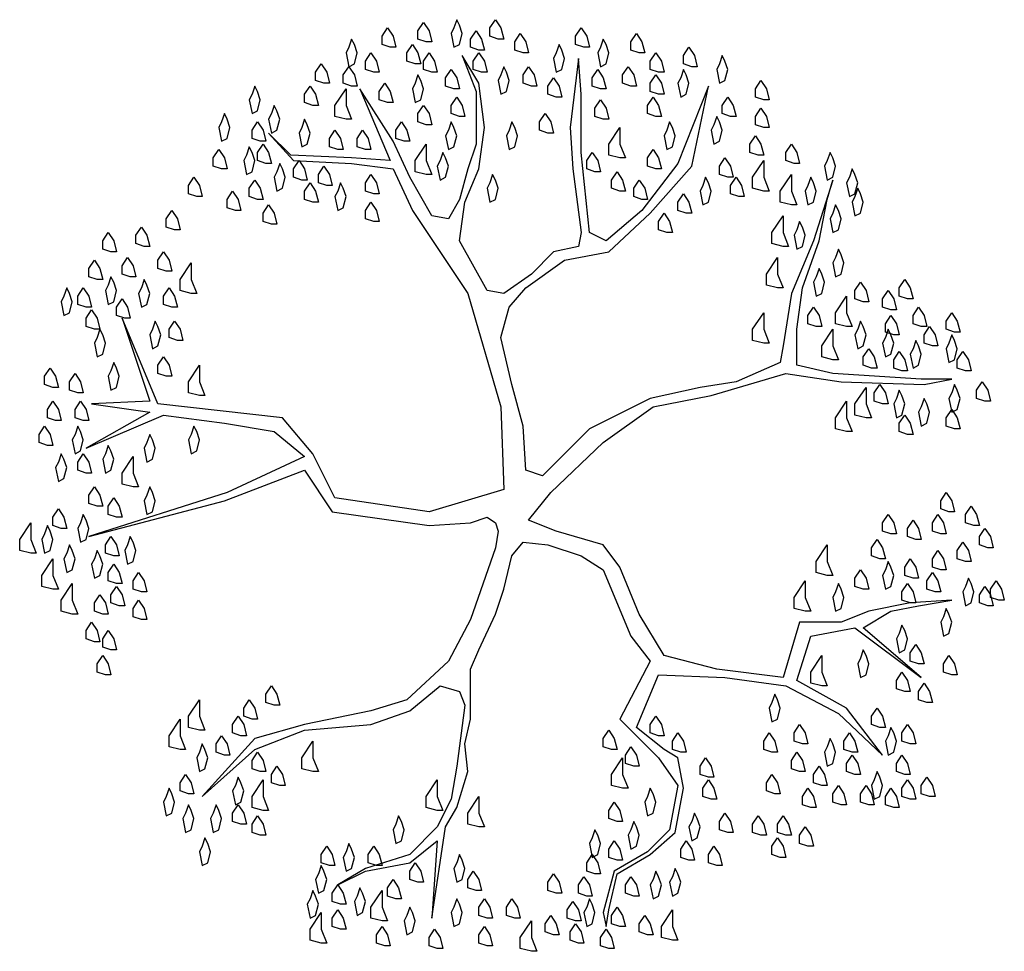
# Model space of a CAD drawing. Extents: x -1.9 to 20.9, y 2.3 to 17.
# Tile 7 of 12: x 14.6 to 18.2, y 2.5 to 5.9. Entities that reach past the tile are written whole.
import ezdxf

# ---------------------------------------------------------------- set-up
doc = ezdxf.new("R2010")
doc.units = 0
doc.header["$MEASUREMENT"] = 0
doc.layers.get('0').update_dxf_attribs({"linetype": 'CONTINUOUS'})

msp = doc.modelspace()

# ---------------------------------------------------------------- linework, layer by layer
for points in [[(16.0652, 5.8603), (16.0346, 5.8705), (16.0346, 5.9011), (16.055, 5.9317), (16.0754, 5.9011), (16.0856, 5.8603)], [(16.1672, 5.9113), (16.157, 5.8909), (16.1672, 5.8399), (16.1877, 5.8501), (16.1979, 5.8909), (16.1877, 5.9215), (16.1775, 5.9419)], [(16.3305, 5.8705), (16.2999, 5.8807), (16.2999, 5.9113), (16.3203, 5.9419), (16.3407, 5.9113), (16.3509, 5.8705)], [(15.9325, 5.8399), (15.9019, 5.8501), (15.9019, 5.8807), (15.9223, 5.9113), (15.9427, 5.8807), (15.953, 5.8399)], [(16.2591, 5.8297), (16.2285, 5.8399), (16.2285, 5.8705), (16.2489, 5.9011), (16.2693, 5.8705), (16.2795, 5.8297)], [(16.4224, 5.8195), (16.3918, 5.8297), (16.3918, 5.8603), (16.4122, 5.8909), (16.4326, 5.8603), (16.4428, 5.8195)], [(16.6469, 5.8399), (16.6163, 5.8501), (16.6163, 5.8807), (16.6367, 5.9113), (16.6571, 5.8807), (16.6673, 5.8399)], [(16.851, 5.8195), (16.8204, 5.8297), (16.8204, 5.8603), (16.8408, 5.8909), (16.8612, 5.8603), (16.8714, 5.8195)], [(15.7795, 5.8399), (15.7693, 5.8195), (15.7795, 5.7684), (15.7999, 5.7786), (15.8101, 5.8195), (15.7999, 5.8501), (15.7897, 5.8705)], [(16.0244, 5.7786), (15.9938, 5.7889), (15.9938, 5.8195), (16.0142, 5.8501), (16.0346, 5.8195), (16.0448, 5.7786)], [(16.5448, 5.8195), (16.5346, 5.7991), (16.5448, 5.748), (16.5652, 5.7582), (16.5754, 5.7991), (16.5652, 5.8297), (16.555, 5.8501)], [(16.7081, 5.8399), (16.6979, 5.8195), (16.7081, 5.7684), (16.7285, 5.7786), (16.7387, 5.8195), (16.7285, 5.8501), (16.7183, 5.8705)], [(15.8713, 5.748), (15.8407, 5.7582), (15.8407, 5.7889), (15.8611, 5.8195), (15.8815, 5.7889), (15.8917, 5.748)], [(16.0856, 5.748), (16.055, 5.7582), (16.055, 5.7889), (16.0754, 5.8195), (16.0958, 5.7889), (16.106, 5.748)], [(16.2693, 5.748), (16.2387, 5.7582), (16.2387, 5.7889), (16.2591, 5.8195), (16.2795, 5.7889), (16.2897, 5.748)], [(16.9224, 5.748), (16.8918, 5.7582), (16.8918, 5.7889), (16.9122, 5.8195), (16.9326, 5.7889), (16.9428, 5.748)], [(17.0449, 5.7684), (17.0142, 5.7786), (17.0142, 5.8093), (17.0346, 5.8399), (17.0551, 5.8093), (17.0653, 5.7684)], [(15.6876, 5.7072), (15.657, 5.7174), (15.657, 5.748), (15.6774, 5.7786), (15.6978, 5.748), (15.708, 5.7072)], [(17.1469, 5.7786), (17.1367, 5.7582), (17.1469, 5.7072), (17.1673, 5.7174), (17.1775, 5.7582), (17.1673, 5.7889), (17.1571, 5.8093)], [(15.7897, 5.697), (15.7591, 5.7072), (15.7591, 5.7378), (15.7795, 5.7684), (15.7999, 5.7378), (15.8101, 5.697)], [(16.1672, 5.6868), (16.1366, 5.697), (16.1366, 5.7276), (16.157, 5.7582), (16.1775, 5.7276), (16.1877, 5.6868)], [(16.3407, 5.7378), (16.3305, 5.7174), (16.3407, 5.6664), (16.3611, 5.6766), (16.3713, 5.7174), (16.3611, 5.748), (16.3509, 5.7684)], [(16.453, 5.697), (16.4224, 5.7072), (16.4224, 5.7378), (16.4428, 5.7684), (16.4632, 5.7378), (16.4734, 5.697)], [(16.7081, 5.6868), (16.6775, 5.697), (16.6775, 5.7276), (16.6979, 5.7582), (16.7183, 5.7276), (16.7285, 5.6868)], [(16.8204, 5.697), (16.7897, 5.7072), (16.7897, 5.7378), (16.8101, 5.7684), (16.8306, 5.7378), (16.8408, 5.697)], [(17.004, 5.7276), (16.9938, 5.7072), (17.004, 5.6562), (17.0244, 5.6664), (17.0346, 5.7072), (17.0244, 5.7378), (17.0142, 5.7582)], [(15.9223, 5.6358), (15.8917, 5.646), (15.8917, 5.6766), (15.9121, 5.7072), (15.9325, 5.6766), (15.9427, 5.6358)], [(16.0244, 5.7072), (16.0142, 5.6868), (16.0244, 5.6358), (16.0448, 5.646), (16.055, 5.6868), (16.0448, 5.7174), (16.0346, 5.7378)], [(16.5448, 5.6562), (16.5142, 5.6664), (16.5142, 5.697), (16.5346, 5.7276), (16.555, 5.697), (16.5652, 5.6562)], [(16.9224, 5.6664), (16.8918, 5.6766), (16.8918, 5.7072), (16.9122, 5.7378), (16.9326, 5.7072), (16.9428, 5.6664)], [(17.3102, 5.646), (17.2796, 5.6562), (17.2796, 5.6868), (17.3, 5.7174), (17.3204, 5.6868), (17.3306, 5.646)], [(15.4223, 5.6664), (15.4121, 5.646), (15.4223, 5.595), (15.4427, 5.6052), (15.4529, 5.646), (15.4427, 5.6766), (15.4325, 5.697)], [(15.6468, 5.6256), (15.6162, 5.6358), (15.6162, 5.6664), (15.6366, 5.697), (15.657, 5.6664), (15.6672, 5.6256)], [(15.7693, 5.5746), (15.7284, 5.5848), (15.7284, 5.6256), (15.7693, 5.6868), (15.7693, 5.6256), (15.7897, 5.5746)], [(16.1877, 5.5848), (16.157, 5.595), (16.157, 5.6256), (16.1775, 5.6562), (16.1979, 5.6256), (16.2081, 5.5848)], [(16.7183, 5.5746), (16.6877, 5.5848), (16.6877, 5.6154), (16.7081, 5.646), (16.7285, 5.6154), (16.7387, 5.5746)], [(16.9122, 5.5848), (16.8816, 5.595), (16.8816, 5.6256), (16.902, 5.6562), (16.9224, 5.6256), (16.9326, 5.5848)], [(17.1877, 5.5848), (17.1571, 5.595), (17.1571, 5.6256), (17.1775, 5.6562), (17.1979, 5.6256), (17.2081, 5.5848)], [(15.3101, 5.5643), (15.2998, 5.5439), (15.3101, 5.4929), (15.3305, 5.5031), (15.3407, 5.5439), (15.3305, 5.5746), (15.3203, 5.595)], [(15.4937, 5.595), (15.4835, 5.5746), (15.4937, 5.5235), (15.5141, 5.5337), (15.5244, 5.5746), (15.5141, 5.6052), (15.5039, 5.6256)], [(16.0652, 5.5541), (16.0346, 5.5643), (16.0346, 5.595), (16.055, 5.6256), (16.0754, 5.595), (16.0856, 5.5541)], [(16.5142, 5.5235), (16.4836, 5.5337), (16.4836, 5.5643), (16.504, 5.595), (16.5244, 5.5643), (16.5346, 5.5235)], [(17.3102, 5.5439), (17.2796, 5.5541), (17.2796, 5.5848), (17.3, 5.6154), (17.3204, 5.5848), (17.3306, 5.5439)], [(15.4529, 5.4929), (15.4223, 5.5031), (15.4223, 5.5337), (15.4427, 5.5643), (15.4631, 5.5337), (15.4733, 5.4929)], [(15.606, 5.5439), (15.5958, 5.5235), (15.606, 5.4725), (15.6264, 5.4827), (15.6366, 5.5235), (15.6264, 5.5541), (15.6162, 5.5746)], [(15.9836, 5.4929), (15.953, 5.5031), (15.953, 5.5337), (15.9734, 5.5643), (15.9938, 5.5337), (16.004, 5.4929)], [(16.1468, 5.5337), (16.1366, 5.5133), (16.1468, 5.4623), (16.1672, 5.4725), (16.1775, 5.5133), (16.1672, 5.5439), (16.157, 5.5643)], [(16.3713, 5.5337), (16.3611, 5.5133), (16.3713, 5.4623), (16.3918, 5.4725), (16.402, 5.5133), (16.3918, 5.5439), (16.3815, 5.5643)], [(16.953, 5.5337), (16.9428, 5.5133), (16.953, 5.4623), (16.9734, 5.4725), (16.9836, 5.5133), (16.9734, 5.5439), (16.9632, 5.5643)], [(17.1265, 5.5541), (17.1163, 5.5337), (17.1265, 5.4827), (17.1469, 5.4929), (17.1571, 5.5337), (17.1469, 5.5643), (17.1367, 5.5848)], [(15.7387, 5.4623), (15.708, 5.4725), (15.708, 5.5031), (15.7284, 5.5337), (15.7489, 5.5031), (15.7591, 5.4623)], [(15.8407, 5.4623), (15.8101, 5.4725), (15.8101, 5.5031), (15.8305, 5.5337), (15.8509, 5.5031), (15.8611, 5.4623)], [(16.7795, 5.4317), (16.7387, 5.4419), (16.7387, 5.4827), (16.7795, 5.5439), (16.7795, 5.4827), (16.7999, 5.4317)], [(17.2898, 5.4419), (17.2592, 5.4521), (17.2592, 5.4827), (17.2796, 5.5133), (17.3, 5.4827), (17.3102, 5.4419)], [(15.3101, 5.3909), (15.2794, 5.4011), (15.2794, 5.4317), (15.2998, 5.4623), (15.3203, 5.4317), (15.3305, 5.3909)], [(15.4019, 5.4419), (15.3917, 5.4215), (15.4019, 5.3705), (15.4223, 5.3807), (15.4325, 5.4215), (15.4223, 5.4521), (15.4121, 5.4725)], [(15.4733, 5.4113), (15.4427, 5.4215), (15.4427, 5.4521), (15.4631, 5.4827), (15.4835, 5.4521), (15.4937, 5.4113)], [(16.0652, 5.3705), (16.0244, 5.3807), (16.0244, 5.4215), (16.0652, 5.4827), (16.0652, 5.4215), (16.0856, 5.3705)], [(16.1162, 5.4215), (16.106, 5.4011), (16.1162, 5.35), (16.1366, 5.3602), (16.1468, 5.4011), (16.1366, 5.4317), (16.1264, 5.4521)], [(16.6877, 5.3807), (16.6571, 5.3909), (16.6571, 5.4215), (16.6775, 5.4521), (16.6979, 5.4215), (16.7081, 5.3807)], [(16.9122, 5.3909), (16.8816, 5.4011), (16.8816, 5.4317), (16.902, 5.4623), (16.9224, 5.4317), (16.9326, 5.3909)], [(17.4224, 5.4113), (17.3918, 5.4215), (17.3918, 5.4521), (17.4122, 5.4827), (17.4326, 5.4521), (17.4428, 5.4113)], [(17.5449, 5.4215), (17.5347, 5.4011), (17.5449, 5.35), (17.5653, 5.3602), (17.5755, 5.4011), (17.5653, 5.4317), (17.5551, 5.4521)], [(15.606, 5.35), (15.5754, 5.3602), (15.5754, 5.3909), (15.5958, 5.4215), (15.6162, 5.3909), (15.6264, 5.35)], [(17.1775, 5.3602), (17.1469, 5.3705), (17.1469, 5.4011), (17.1673, 5.4317), (17.1877, 5.4011), (17.1979, 5.3602)], [(17.3102, 5.3092), (17.2694, 5.3194), (17.2694, 5.3602), (17.3102, 5.4215), (17.3102, 5.3602), (17.3306, 5.3092)], [(15.5141, 5.3807), (15.5039, 5.3602), (15.5141, 5.3092), (15.5346, 5.3194), (15.5448, 5.3602), (15.5346, 5.3909), (15.5244, 5.4113)], [(15.6978, 5.3296), (15.6672, 5.3398), (15.6672, 5.3705), (15.6876, 5.4011), (15.708, 5.3705), (15.7182, 5.3296)], [(16.7795, 5.3092), (16.7489, 5.3194), (16.7489, 5.35), (16.7693, 5.3807), (16.7897, 5.35), (16.7999, 5.3092)], [(17.6265, 5.3602), (17.6163, 5.3398), (17.6265, 5.2888), (17.6469, 5.299), (17.6571, 5.3398), (17.6469, 5.3705), (17.6367, 5.3909)], [(15.2182, 5.2888), (15.1876, 5.299), (15.1876, 5.3296), (15.208, 5.3602), (15.2284, 5.3296), (15.2386, 5.2888)], [(15.4427, 5.2786), (15.4121, 5.2888), (15.4121, 5.3194), (15.4325, 5.35), (15.4529, 5.3194), (15.4631, 5.2786)], [(15.8713, 5.299), (15.8407, 5.3092), (15.8407, 5.3398), (15.8611, 5.3705), (15.8815, 5.3398), (15.8917, 5.299)], [(16.2999, 5.3398), (16.2897, 5.3194), (16.2999, 5.2684), (16.3203, 5.2786), (16.3305, 5.3194), (16.3203, 5.35), (16.3101, 5.3705)], [(16.8612, 5.2786), (16.8306, 5.2888), (16.8306, 5.3194), (16.851, 5.35), (16.8714, 5.3194), (16.8816, 5.2786)], [(17.0857, 5.3296), (17.0755, 5.3092), (17.0857, 5.2582), (17.1061, 5.2684), (17.1163, 5.3092), (17.1061, 5.3398), (17.0959, 5.3602)], [(17.2183, 5.2888), (17.1877, 5.299), (17.1877, 5.3296), (17.2081, 5.3602), (17.2285, 5.3296), (17.2387, 5.2888)], [(17.4122, 5.2582), (17.3714, 5.2684), (17.3714, 5.3092), (17.4122, 5.3705), (17.4122, 5.3092), (17.4326, 5.2582)], [(17.4735, 5.3296), (17.4632, 5.3092), (17.4735, 5.2582), (17.4939, 5.2684), (17.5041, 5.3092), (17.4939, 5.3398), (17.4837, 5.3602)], [(15.3611, 5.2378), (15.3305, 5.248), (15.3305, 5.2786), (15.3509, 5.3092), (15.3713, 5.2786), (15.3815, 5.2378)], [(15.6468, 5.2684), (15.6162, 5.2786), (15.6162, 5.3092), (15.6366, 5.3398), (15.657, 5.3092), (15.6672, 5.2684)], [(15.7387, 5.3092), (15.7284, 5.2888), (15.7387, 5.2378), (15.7591, 5.248), (15.7693, 5.2888), (15.7591, 5.3194), (15.7489, 5.3398)], [(17.6469, 5.2888), (17.6367, 5.2684), (17.6469, 5.2174), (17.6673, 5.2276), (17.6775, 5.2684), (17.6673, 5.299), (17.6571, 5.3194)], [(15.8713, 5.197), (15.8407, 5.2072), (15.8407, 5.2378), (15.8611, 5.2684), (15.8815, 5.2378), (15.8917, 5.197)], [(17.0244, 5.2276), (16.9938, 5.2378), (16.9938, 5.2684), (17.0142, 5.299), (17.0346, 5.2684), (17.0449, 5.2276)], [(15.1366, 5.1664), (15.106, 5.1766), (15.106, 5.2072), (15.1264, 5.2378), (15.1468, 5.2072), (15.157, 5.1664)], [(15.4937, 5.1868), (15.4631, 5.197), (15.4631, 5.2276), (15.4835, 5.2582), (15.5039, 5.2276), (15.5141, 5.1868)], [(17.5653, 5.2276), (17.5551, 5.2072), (17.5653, 5.1561), (17.5857, 5.1664), (17.5959, 5.2072), (17.5857, 5.2378), (17.5755, 5.2582)], [(16.953, 5.1561), (16.9224, 5.1664), (16.9224, 5.197), (16.9428, 5.2276), (16.9632, 5.197), (16.9734, 5.1561)], [(17.3816, 5.1051), (17.3408, 5.1153), (17.3408, 5.1561), (17.3816, 5.2174), (17.3816, 5.1561), (17.402, 5.1051)], [(17.4326, 5.1664), (17.4224, 5.1459), (17.4326, 5.0949), (17.453, 5.1051), (17.4632, 5.1459), (17.453, 5.1766), (17.4428, 5.197)], [(15.0243, 5.1051), (14.9937, 5.1153), (14.9937, 5.1459), (15.0141, 5.1766), (15.0345, 5.1459), (15.0447, 5.1051)], [(14.9019, 5.0847), (14.8713, 5.0949), (14.8713, 5.1255), (14.8917, 5.1561), (14.9121, 5.1255), (14.9223, 5.0847)], [(17.5755, 5.0643), (17.5653, 5.0439), (17.5755, 4.9929), (17.5959, 5.0031), (17.6061, 5.0439), (17.5959, 5.0745), (17.5857, 5.0949)], [(14.8508, 4.9827), (14.8202, 4.9929), (14.8202, 5.0235), (14.8406, 5.0541), (14.861, 5.0235), (14.8713, 4.9827)], [(14.9733, 4.9929), (14.9427, 5.0031), (14.9427, 5.0337), (14.9631, 5.0643), (14.9835, 5.0337), (14.9937, 4.9929)], [(15.106, 5.0133), (15.0753, 5.0235), (15.0753, 5.0541), (15.0958, 5.0847), (15.1162, 5.0541), (15.1264, 5.0133)], [(17.3612, 4.9521), (17.3204, 4.9623), (17.3204, 5.0031), (17.3612, 5.0643), (17.3612, 5.0031), (17.3816, 4.9521)], [(15.1978, 4.9316), (15.157, 4.9418), (15.157, 4.9827), (15.1978, 5.0439), (15.1978, 4.9827), (15.2182, 4.9316)], [(17.5041, 4.9929), (17.4939, 4.9725), (17.5041, 4.9214), (17.5245, 4.9316), (17.5347, 4.9725), (17.5245, 5.0031), (17.5143, 5.0235)], [(14.8917, 4.9623), (14.8815, 4.9418), (14.8917, 4.8908), (14.9121, 4.901), (14.9223, 4.9418), (14.9121, 4.9725), (14.9019, 4.9929)], [(15.0141, 4.9521), (15.0039, 4.9316), (15.0141, 4.8806), (15.0345, 4.8908), (15.0447, 4.9316), (15.0345, 4.9623), (15.0243, 4.9827)], [(17.8408, 4.9112), (17.8102, 4.9214), (17.8102, 4.9521), (17.8306, 4.9827), (17.851, 4.9521), (17.8612, 4.9112)], [(14.7284, 4.9214), (14.7182, 4.901), (14.7284, 4.85), (14.7488, 4.8602), (14.759, 4.901), (14.7488, 4.9316), (14.7386, 4.9521)], [(14.81, 4.8806), (14.7794, 4.8908), (14.7794, 4.9214), (14.7998, 4.9521), (14.8202, 4.9214), (14.8304, 4.8806)], [(15.1264, 4.8806), (15.0958, 4.8908), (15.0958, 4.9214), (15.1162, 4.9521), (15.1366, 4.9214), (15.1468, 4.8806)], [(17.6775, 4.901), (17.6469, 4.9112), (17.6469, 4.9418), (17.6673, 4.9725), (17.6878, 4.9418), (17.698, 4.901)], [(17.7796, 4.8704), (17.749, 4.8806), (17.749, 4.9112), (17.7694, 4.9418), (17.7898, 4.9112), (17.8, 4.8704)], [(14.9529, 4.8398), (14.9223, 4.85), (14.9223, 4.8806), (14.9427, 4.9112), (14.9631, 4.8806), (14.9733, 4.8398)], [(17.6163, 4.8092), (17.5755, 4.8194), (17.5755, 4.8602), (17.6163, 4.9214), (17.6163, 4.8602), (17.6367, 4.8092)], [(14.8406, 4.799), (14.81, 4.8092), (14.81, 4.8398), (14.8304, 4.8704), (14.8508, 4.8398), (14.861, 4.799)], [(17.5041, 4.8092), (17.4735, 4.8194), (17.4735, 4.85), (17.4939, 4.8806), (17.5143, 4.85), (17.5245, 4.8092)], [(17.8918, 4.8092), (17.8612, 4.8194), (17.8612, 4.85), (17.8816, 4.8806), (17.902, 4.85), (17.9123, 4.8092)], [(17.3102, 4.748), (17.2694, 4.7582), (17.2694, 4.799), (17.3102, 4.8602), (17.3102, 4.799), (17.3306, 4.748)], [(17.7898, 4.7786), (17.7592, 4.7888), (17.7592, 4.8194), (17.7796, 4.85), (17.8, 4.8194), (17.8102, 4.7786)], [(18.0143, 4.7888), (17.9837, 4.799), (17.9837, 4.8296), (18.0041, 4.8602), (18.0245, 4.8296), (18.0347, 4.7888)], [(14.8508, 4.7684), (14.8406, 4.748), (14.8508, 4.6969), (14.8713, 4.7071), (14.8815, 4.748), (14.8713, 4.7786), (14.861, 4.799)], [(15.0549, 4.799), (15.0447, 4.7786), (15.0549, 4.7275), (15.0753, 4.7377), (15.0856, 4.7786), (15.0753, 4.8092), (15.0651, 4.8296)], [(15.1468, 4.7582), (15.1162, 4.7684), (15.1162, 4.799), (15.1366, 4.8296), (15.157, 4.799), (15.1672, 4.7582)], [(17.5653, 4.6867), (17.5245, 4.6969), (17.5245, 4.7377), (17.5653, 4.799), (17.5653, 4.7377), (17.5857, 4.6867)], [(17.6571, 4.799), (17.6469, 4.7786), (17.6571, 4.7275), (17.6775, 4.7377), (17.6878, 4.7786), (17.6775, 4.8092), (17.6673, 4.8296)], [(17.7592, 4.7684), (17.749, 4.748), (17.7592, 4.6969), (17.7796, 4.7071), (17.7898, 4.748), (17.7796, 4.7786), (17.7694, 4.799)], [(17.9327, 4.7377), (17.902, 4.748), (17.902, 4.7786), (17.9225, 4.8092), (17.9429, 4.7786), (17.9531, 4.7377)], [(17.9939, 4.748), (17.9837, 4.7275), (17.9939, 4.6765), (18.0143, 4.6867), (18.0245, 4.7275), (18.0143, 4.7582), (18.0041, 4.7786)], [(17.7082, 4.6561), (17.6775, 4.6663), (17.6775, 4.6969), (17.698, 4.7275), (17.7184, 4.6969), (17.7286, 4.6561)], [(17.8612, 4.7275), (17.851, 4.7071), (17.8612, 4.6561), (17.8816, 4.6663), (17.8918, 4.7071), (17.8816, 4.7377), (17.8714, 4.7582)], [(15.106, 4.6255), (15.0753, 4.6357), (15.0753, 4.6663), (15.0958, 4.6969), (15.1162, 4.6663), (15.1264, 4.6255)], [(17.8204, 4.6459), (17.7898, 4.6561), (17.7898, 4.6867), (17.8102, 4.7173), (17.8306, 4.6867), (17.8408, 4.6459)], [(18.0551, 4.6459), (18.0245, 4.6561), (18.0245, 4.6867), (18.0449, 4.7173), (18.0653, 4.6867), (18.0755, 4.6459)], [(14.6876, 4.5847), (14.657, 4.5949), (14.657, 4.6255), (14.6774, 4.6561), (14.6978, 4.6255), (14.708, 4.5847)], [(14.9019, 4.6459), (14.8917, 4.6255), (14.9019, 4.5745), (14.9223, 4.5847), (14.9325, 4.6255), (14.9223, 4.6561), (14.9121, 4.6765)], [(15.2284, 4.5541), (15.1876, 4.5643), (15.1876, 4.6051), (15.2284, 4.6663), (15.2284, 4.6051), (15.2488, 4.5541)], [(14.7794, 4.5643), (14.7488, 4.5745), (14.7488, 4.6051), (14.7692, 4.6357), (14.7896, 4.6051), (14.7998, 4.5643)], [(17.6878, 4.4724), (17.6469, 4.4826), (17.6469, 4.5234), (17.6878, 4.5847), (17.6878, 4.5234), (17.7082, 4.4724)], [(17.749, 4.5234), (17.7184, 4.5337), (17.7184, 4.5643), (17.7388, 4.5949), (17.7592, 4.5643), (17.7694, 4.5234)], [(18.0041, 4.5643), (17.9939, 4.5439), (18.0041, 4.4928), (18.0245, 4.503), (18.0347, 4.5439), (18.0245, 4.5745), (18.0143, 4.5949)], [(18.1266, 4.5337), (18.0959, 4.5439), (18.0959, 4.5745), (18.1163, 4.6051), (18.1368, 4.5745), (18.147, 4.5337)], [(17.8, 4.5439), (17.7898, 4.5234), (17.8, 4.4724), (17.8204, 4.4826), (17.8306, 4.5234), (17.8204, 4.5541), (17.8102, 4.5745)], [(17.8918, 4.5132), (17.8816, 4.4928), (17.8918, 4.4418), (17.9123, 4.452), (17.9225, 4.4928), (17.9123, 4.5234), (17.902, 4.5439)], [(14.6978, 4.4622), (14.6672, 4.4724), (14.6672, 4.503), (14.6876, 4.5337), (14.708, 4.503), (14.7182, 4.4622)], [(14.7998, 4.4622), (14.7692, 4.4724), (14.7692, 4.503), (14.7896, 4.5337), (14.81, 4.503), (14.8202, 4.4622)], [(17.6163, 4.4214), (17.5755, 4.4316), (17.5755, 4.4724), (17.6163, 4.5337), (17.6163, 4.4724), (17.6367, 4.4214)], [(17.8408, 4.4112), (17.8102, 4.4214), (17.8102, 4.452), (17.8306, 4.4826), (17.851, 4.452), (17.8612, 4.4112)], [(18.0143, 4.4316), (17.9837, 4.4418), (17.9837, 4.4724), (18.0041, 4.503), (18.0245, 4.4724), (18.0347, 4.4316)], [(14.6672, 4.3704), (14.6365, 4.3806), (14.6365, 4.4112), (14.657, 4.4418), (14.6774, 4.4112), (14.6876, 4.3704)], [(14.7692, 4.4112), (14.759, 4.3908), (14.7692, 4.3398), (14.7896, 4.35), (14.7998, 4.3908), (14.7896, 4.4214), (14.7794, 4.4418)], [(15.1978, 4.4112), (15.1876, 4.3908), (15.1978, 4.3398), (15.2182, 4.35), (15.2284, 4.3908), (15.2182, 4.4214), (15.208, 4.4418)], [(15.0345, 4.3806), (15.0243, 4.3602), (15.0345, 4.3091), (15.0549, 4.3193), (15.0651, 4.3602), (15.0549, 4.3908), (15.0447, 4.4112)], [(14.8815, 4.3398), (14.8713, 4.3193), (14.8815, 4.2683), (14.9019, 4.2785), (14.9121, 4.3193), (14.9019, 4.35), (14.8917, 4.3704)], [(14.708, 4.3091), (14.6978, 4.2887), (14.708, 4.2377), (14.7284, 4.2479), (14.7386, 4.2887), (14.7284, 4.3193), (14.7182, 4.3398)], [(14.81, 4.2683), (14.7794, 4.2785), (14.7794, 4.3091), (14.7998, 4.3398), (14.8202, 4.3091), (14.8304, 4.2683)], [(14.9835, 4.2173), (14.9427, 4.2275), (14.9427, 4.2683), (14.9835, 4.3296), (14.9835, 4.2683), (15.0039, 4.2173)], [(14.8508, 4.1459), (14.8202, 4.1561), (14.8202, 4.1867), (14.8406, 4.2173), (14.861, 4.1867), (14.8713, 4.1459)], [(15.0345, 4.1867), (15.0243, 4.1663), (15.0345, 4.1153), (15.0549, 4.1255), (15.0651, 4.1663), (15.0549, 4.1969), (15.0447, 4.2173)], [(17.9939, 4.1255), (17.9633, 4.1357), (17.9633, 4.1663), (17.9837, 4.1969), (18.0041, 4.1663), (18.0143, 4.1255)], [(14.9223, 4.105), (14.8917, 4.1153), (14.8917, 4.1459), (14.9121, 4.1765), (14.9325, 4.1459), (14.9427, 4.105)], [(18.0857, 4.0744), (18.0551, 4.0846), (18.0551, 4.1153), (18.0755, 4.1459), (18.0959, 4.1153), (18.1061, 4.0744)], [(14.7182, 4.0642), (14.6876, 4.0744), (14.6876, 4.105), (14.708, 4.1357), (14.7284, 4.105), (14.7386, 4.0642)], [(14.7896, 4.0846), (14.7794, 4.0642), (14.7896, 4.0132), (14.81, 4.0234), (14.8202, 4.0642), (14.81, 4.0948), (14.7998, 4.1153)], [(17.7796, 4.0438), (17.749, 4.054), (17.749, 4.0846), (17.7694, 4.1153), (17.7898, 4.0846), (17.8, 4.0438)], [(17.9633, 4.0438), (17.9327, 4.054), (17.9327, 4.0846), (17.9531, 4.1153), (17.9735, 4.0846), (17.9837, 4.0438)], [(14.6059, 3.9724), (14.5651, 3.9826), (14.5651, 4.0234), (14.6059, 4.0846), (14.6059, 4.0234), (14.6263, 3.9724)], [(14.657, 4.0438), (14.6467, 4.0234), (14.657, 3.9724), (14.6774, 3.9826), (14.6876, 4.0234), (14.6774, 4.054), (14.6672, 4.0744)], [(17.8714, 4.0234), (17.8408, 4.0336), (17.8408, 4.0642), (17.8612, 4.0948), (17.8816, 4.0642), (17.8918, 4.0234)], [(14.9121, 3.9622), (14.8815, 3.9724), (14.8815, 4.003), (14.9019, 4.0336), (14.9223, 4.003), (14.9325, 3.9622)], [(14.9631, 4.003), (14.9529, 3.9826), (14.9631, 3.9316), (14.9835, 3.9418), (14.9937, 3.9826), (14.9835, 4.0132), (14.9733, 4.0336)], [(18.1368, 3.9928), (18.1061, 4.003), (18.1061, 4.0336), (18.1266, 4.0642), (18.147, 4.0336), (18.1572, 3.9928)], [(14.7386, 3.9724), (14.7284, 3.952), (14.7386, 3.9009), (14.759, 3.9112), (14.7692, 3.952), (14.759, 3.9826), (14.7488, 4.003)], [(17.5449, 3.8907), (17.5041, 3.9009), (17.5041, 3.9418), (17.5449, 4.003), (17.5449, 3.9418), (17.5653, 3.8907)], [(17.7388, 3.952), (17.7082, 3.9622), (17.7082, 3.9928), (17.7286, 4.0234), (17.749, 3.9928), (17.7592, 3.952)], [(18.0551, 3.9418), (18.0245, 3.952), (18.0245, 3.9826), (18.0449, 4.0132), (18.0653, 3.9826), (18.0755, 3.9418)], [(14.8406, 3.952), (14.8304, 3.9316), (14.8406, 3.8805), (14.861, 3.8907), (14.8713, 3.9316), (14.861, 3.9622), (14.8508, 3.9826)], [(17.9633, 3.9112), (17.9327, 3.9214), (17.9327, 3.952), (17.9531, 3.9826), (17.9735, 3.952), (17.9837, 3.9112)], [(14.6876, 3.8397), (14.6467, 3.8499), (14.6467, 3.8907), (14.6876, 3.952), (14.6876, 3.8907), (14.708, 3.8397)], [(14.9223, 3.8601), (14.8917, 3.8703), (14.8917, 3.9009), (14.9121, 3.9316), (14.9325, 3.9009), (14.9427, 3.8601)], [(17.7592, 3.9112), (17.749, 3.8907), (17.7592, 3.8397), (17.7796, 3.8499), (17.7898, 3.8907), (17.7796, 3.9214), (17.7694, 3.9418)], [(17.8612, 3.8805), (17.8306, 3.8907), (17.8306, 3.9214), (17.851, 3.952), (17.8714, 3.9214), (17.8816, 3.8805)], [(15.0141, 3.8295), (14.9835, 3.8397), (14.9835, 3.8703), (15.0039, 3.9009), (15.0243, 3.8703), (15.0345, 3.8295)], [(17.6775, 3.8397), (17.6469, 3.8499), (17.6469, 3.8805), (17.6673, 3.9112), (17.6878, 3.8805), (17.698, 3.8397)], [(17.9429, 3.8295), (17.9123, 3.8397), (17.9123, 3.8703), (17.9327, 3.9009), (17.9531, 3.8703), (17.9633, 3.8295)], [(14.759, 3.7479), (14.7182, 3.7581), (14.7182, 3.7989), (14.759, 3.8601), (14.759, 3.7989), (14.7794, 3.7479)], [(17.4632, 3.7581), (17.4224, 3.7683), (17.4224, 3.8091), (17.4632, 3.8703), (17.4632, 3.8091), (17.4837, 3.7581)], [(17.5755, 3.8295), (17.5653, 3.8091), (17.5755, 3.7581), (17.5959, 3.7683), (17.6061, 3.8091), (17.5959, 3.8397), (17.5857, 3.8601)], [(17.851, 3.7887), (17.8204, 3.7989), (17.8204, 3.8295), (17.8408, 3.8601), (17.8612, 3.8295), (17.8714, 3.7887)], [(18.0551, 3.8499), (18.0449, 3.8295), (18.0551, 3.7785), (18.0755, 3.7887), (18.0857, 3.8295), (18.0755, 3.8601), (18.0653, 3.8805)], [(18.1776, 3.7989), (18.147, 3.8091), (18.147, 3.8397), (18.1674, 3.8703), (18.1878, 3.8397), (18.198, 3.7989)], [(14.8713, 3.7479), (14.8406, 3.7581), (14.8406, 3.7887), (14.861, 3.8193), (14.8815, 3.7887), (14.8917, 3.7479)], [(14.9325, 3.7785), (14.9019, 3.7887), (14.9019, 3.8193), (14.9223, 3.8499), (14.9427, 3.8193), (14.9529, 3.7785)], [(18.1368, 3.7785), (18.1061, 3.7887), (18.1061, 3.8193), (18.1266, 3.8499), (18.147, 3.8193), (18.1572, 3.7785)], [(15.0141, 3.7275), (14.9835, 3.7377), (14.9835, 3.7683), (15.0039, 3.7989), (15.0243, 3.7683), (15.0345, 3.7275)], [(17.9735, 3.7377), (17.9633, 3.7173), (17.9735, 3.6662), (17.9939, 3.6764), (18.0041, 3.7173), (17.9939, 3.7479), (17.9837, 3.7683)], [(14.8406, 3.6458), (14.81, 3.656), (14.81, 3.6866), (14.8304, 3.7173), (14.8508, 3.6866), (14.861, 3.6458)], [(17.8102, 3.6764), (17.8, 3.656), (17.8102, 3.605), (17.8306, 3.6152), (17.8408, 3.656), (17.8306, 3.6866), (17.8204, 3.7071)], [(14.9019, 3.6152), (14.8713, 3.6254), (14.8713, 3.656), (14.8917, 3.6866), (14.9121, 3.656), (14.9223, 3.6152)], [(17.8816, 3.5642), (17.851, 3.5744), (17.851, 3.605), (17.8714, 3.6356), (17.8918, 3.605), (17.902, 3.5642)], [(17.6673, 3.5846), (17.6571, 3.5642), (17.6673, 3.5132), (17.6878, 3.5234), (17.698, 3.5642), (17.6878, 3.5948), (17.6775, 3.6152)], [(14.8815, 3.5234), (14.8508, 3.5336), (14.8508, 3.5642), (14.8713, 3.5948), (14.8917, 3.5642), (14.9019, 3.5234)], [(17.5245, 3.4825), (17.4837, 3.4928), (17.4837, 3.5336), (17.5245, 3.5948), (17.5245, 3.5336), (17.5449, 3.4825)], [(18.0041, 3.5234), (17.9735, 3.5336), (17.9735, 3.5642), (17.9939, 3.5948), (18.0143, 3.5642), (18.0245, 3.5234)], [(17.8306, 3.4621), (17.8, 3.4723), (17.8, 3.503), (17.8204, 3.5336), (17.8408, 3.503), (17.851, 3.4621)], [(17.9123, 3.4213), (17.8816, 3.4315), (17.8816, 3.4621), (17.902, 3.4928), (17.9225, 3.4621), (17.9327, 3.4213)], [(15.5039, 3.4111), (15.4733, 3.4213), (15.4733, 3.4519), (15.4937, 3.4825), (15.5141, 3.4519), (15.5244, 3.4111)], [(17.3408, 3.4213), (17.3306, 3.4009), (17.3408, 3.3499), (17.3612, 3.3601), (17.3714, 3.4009), (17.3612, 3.4315), (17.351, 3.4519)], [(15.2284, 3.3193), (15.1876, 3.3295), (15.1876, 3.3703), (15.2284, 3.4315), (15.2284, 3.3703), (15.2488, 3.3193)], [(15.4223, 3.3601), (15.3917, 3.3703), (15.3917, 3.4009), (15.4121, 3.4315), (15.4325, 3.4009), (15.4427, 3.3601)], [(17.7388, 3.3295), (17.7082, 3.3397), (17.7082, 3.3703), (17.7286, 3.4009), (17.749, 3.3703), (17.7592, 3.3295)], [(15.157, 3.2478), (15.1162, 3.258), (15.1162, 3.2989), (15.157, 3.3601), (15.157, 3.2989), (15.1774, 3.2478)], [(15.3815, 3.2989), (15.3509, 3.3091), (15.3509, 3.3397), (15.3713, 3.3703), (15.3917, 3.3397), (15.4019, 3.2989)], [(16.9224, 3.2989), (16.8918, 3.3091), (16.8918, 3.3397), (16.9122, 3.3703), (16.9326, 3.3397), (16.9428, 3.2989)], [(16.7489, 3.2478), (16.7183, 3.258), (16.7183, 3.2887), (16.7387, 3.3193), (16.7591, 3.2887), (16.7693, 3.2478)], [(17.004, 3.2376), (16.9734, 3.2478), (16.9734, 3.2784), (16.9938, 3.3091), (17.0142, 3.2784), (17.0244, 3.2376)], [(17.3408, 3.2376), (17.3102, 3.2478), (17.3102, 3.2784), (17.3306, 3.3091), (17.351, 3.2784), (17.3612, 3.2376)], [(17.453, 3.2682), (17.4224, 3.2784), (17.4224, 3.3091), (17.4428, 3.3397), (17.4632, 3.3091), (17.4735, 3.2682)], [(17.6367, 3.2376), (17.6061, 3.2478), (17.6061, 3.2784), (17.6265, 3.3091), (17.6469, 3.2784), (17.6571, 3.2376)], [(17.7694, 3.2989), (17.7592, 3.2784), (17.7694, 3.2274), (17.7898, 3.2376), (17.8, 3.2784), (17.7898, 3.3091), (17.7796, 3.3295)], [(17.851, 3.2682), (17.8204, 3.2784), (17.8204, 3.3091), (17.8408, 3.3397), (17.8612, 3.3091), (17.8714, 3.2682)], [(15.3203, 3.2274), (15.2896, 3.2376), (15.2896, 3.2682), (15.3101, 3.2989), (15.3305, 3.2682), (15.3407, 3.2274)], [(15.6468, 3.1662), (15.606, 3.1764), (15.606, 3.2172), (15.6468, 3.2784), (15.6468, 3.2172), (15.6672, 3.1662)], [(17.5449, 3.258), (17.5347, 3.2376), (17.5449, 3.1866), (17.5653, 3.1968), (17.5755, 3.2376), (17.5653, 3.2682), (17.5551, 3.2887)], [(15.2284, 3.2376), (15.2182, 3.2172), (15.2284, 3.1662), (15.2488, 3.1764), (15.259, 3.2172), (15.2488, 3.2478), (15.2386, 3.2682)], [(15.4529, 3.1662), (15.4223, 3.1764), (15.4223, 3.207), (15.4427, 3.2376), (15.4631, 3.207), (15.4733, 3.1662)], [(16.8306, 3.1866), (16.7999, 3.1968), (16.7999, 3.2274), (16.8204, 3.258), (16.8408, 3.2274), (16.851, 3.1866)], [(17.4428, 3.1662), (17.4122, 3.1764), (17.4122, 3.207), (17.4326, 3.2376), (17.453, 3.207), (17.4632, 3.1662)], [(16.7897, 3.105), (16.7489, 3.1152), (16.7489, 3.156), (16.7897, 3.2172), (16.7897, 3.156), (16.8101, 3.105)], [(17.1061, 3.1458), (17.0755, 3.156), (17.0755, 3.1866), (17.0959, 3.2172), (17.1163, 3.1866), (17.1265, 3.1458)], [(17.6469, 3.156), (17.6163, 3.1662), (17.6163, 3.1968), (17.6367, 3.2274), (17.6571, 3.1968), (17.6673, 3.156)], [(17.8306, 3.156), (17.8, 3.1662), (17.8, 3.1968), (17.8204, 3.2274), (17.8408, 3.1968), (17.851, 3.156)], [(15.5244, 3.1152), (15.4937, 3.1254), (15.4937, 3.156), (15.5141, 3.1866), (15.5346, 3.156), (15.5448, 3.1152)], [(17.5245, 3.1152), (17.4939, 3.1254), (17.4939, 3.156), (17.5143, 3.1866), (17.5347, 3.156), (17.5449, 3.1152)], [(17.7184, 3.1356), (17.7082, 3.1152), (17.7184, 3.0641), (17.7388, 3.0744), (17.749, 3.1152), (17.7388, 3.1458), (17.7286, 3.1662)], [(15.1876, 3.0846), (15.157, 3.0948), (15.157, 3.1254), (15.1774, 3.156), (15.1978, 3.1254), (15.208, 3.0846)], [(15.3611, 3.1152), (15.3509, 3.0948), (15.3611, 3.0437), (15.3815, 3.0539), (15.3917, 3.0948), (15.3815, 3.1254), (15.3713, 3.1458)], [(15.4631, 3.0233), (15.4223, 3.0335), (15.4223, 3.0744), (15.4631, 3.1356), (15.4631, 3.0744), (15.4835, 3.0233)], [(16.106, 3.0233), (16.0652, 3.0335), (16.0652, 3.0744), (16.106, 3.1356), (16.106, 3.0744), (16.1264, 3.0233)], [(17.1163, 3.0641), (17.0857, 3.0744), (17.0857, 3.105), (17.1061, 3.1356), (17.1265, 3.105), (17.1367, 3.0641)], [(17.351, 3.0846), (17.3204, 3.0948), (17.3204, 3.1254), (17.3408, 3.156), (17.3612, 3.1254), (17.3714, 3.0846)], [(17.851, 3.0641), (17.8204, 3.0744), (17.8204, 3.105), (17.8408, 3.1356), (17.8612, 3.105), (17.8714, 3.0641)], [(17.9225, 3.0744), (17.8918, 3.0846), (17.8918, 3.1152), (17.9123, 3.1458), (17.9327, 3.1152), (17.9429, 3.0744)], [(15.106, 3.0744), (15.0958, 3.0539), (15.106, 3.0029), (15.1264, 3.0131), (15.1366, 3.0539), (15.1264, 3.0846), (15.1162, 3.105)], [(16.8816, 3.0744), (16.8714, 3.0539), (16.8816, 3.0029), (16.902, 3.0131), (16.9122, 3.0539), (16.902, 3.0846), (16.8918, 3.105)], [(17.4837, 3.0335), (17.453, 3.0437), (17.453, 3.0744), (17.4735, 3.105), (17.4939, 3.0744), (17.5041, 3.0335)], [(17.5959, 3.0437), (17.5653, 3.0539), (17.5653, 3.0846), (17.5857, 3.1152), (17.6061, 3.0846), (17.6163, 3.0437)], [(17.698, 3.0437), (17.6673, 3.0539), (17.6673, 3.0846), (17.6878, 3.1152), (17.7082, 3.0846), (17.7184, 3.0437)], [(17.7898, 3.0335), (17.7592, 3.0437), (17.7592, 3.0744), (17.7796, 3.105), (17.8, 3.0744), (17.8102, 3.0335)], [(16.2591, 2.9621), (16.2183, 2.9723), (16.2183, 3.0131), (16.2591, 3.0744), (16.2591, 3.0131), (16.2795, 2.9621)], [(16.7693, 2.9825), (16.7387, 2.9927), (16.7387, 3.0233), (16.7591, 3.0539), (16.7795, 3.0233), (16.7897, 2.9825)], [(15.1774, 3.0131), (15.1672, 2.9927), (15.1774, 2.9417), (15.1978, 2.9519), (15.208, 2.9927), (15.1978, 3.0233), (15.1876, 3.0437)], [(15.2794, 3.0131), (15.2692, 2.9927), (15.2794, 2.9417), (15.2998, 2.9519), (15.3101, 2.9927), (15.2998, 3.0233), (15.2896, 3.0437)], [(15.3815, 2.9723), (15.3509, 2.9825), (15.3509, 3.0131), (15.3713, 3.0437), (15.3917, 3.0131), (15.4019, 2.9723)], [(15.4529, 2.9315), (15.4223, 2.9417), (15.4223, 2.9723), (15.4427, 3.0029), (15.4631, 2.9723), (15.4733, 2.9315)], [(15.953, 2.9723), (15.9427, 2.9519), (15.953, 2.9009), (15.9734, 2.9111), (15.9836, 2.9519), (15.9734, 2.9825), (15.9632, 3.0029)], [(16.8204, 2.9519), (16.8101, 2.9315), (16.8204, 2.8805), (16.8408, 2.8907), (16.851, 2.9315), (16.8408, 2.9621), (16.8306, 2.9825)], [(17.0449, 2.9825), (17.0346, 2.9621), (17.0449, 2.9111), (17.0653, 2.9213), (17.0755, 2.9621), (17.0653, 2.9927), (17.0551, 3.0131)], [(17.1775, 2.9417), (17.1469, 2.9519), (17.1469, 2.9825), (17.1673, 3.0131), (17.1877, 2.9825), (17.1979, 2.9417)], [(17.3, 2.9315), (17.2694, 2.9417), (17.2694, 2.9723), (17.2898, 3.0029), (17.3102, 2.9723), (17.3204, 2.9315)], [(17.3918, 2.9315), (17.3612, 2.9417), (17.3612, 2.9723), (17.3816, 3.0029), (17.402, 2.9723), (17.4122, 2.9315)], [(16.6775, 2.9213), (16.6673, 2.9009), (16.6775, 2.8498), (16.6979, 2.86), (16.7081, 2.9009), (16.6979, 2.9315), (16.6877, 2.9519)], [(17.4735, 2.8907), (17.4428, 2.9009), (17.4428, 2.9315), (17.4632, 2.9621), (17.4837, 2.9315), (17.4939, 2.8907)], [(15.2386, 2.8907), (15.2284, 2.8703), (15.2386, 2.8192), (15.259, 2.8294), (15.2692, 2.8703), (15.259, 2.9009), (15.2488, 2.9213)], [(16.7693, 2.8396), (16.7387, 2.8498), (16.7387, 2.8805), (16.7591, 2.9111), (16.7795, 2.8805), (16.7897, 2.8396)], [(17.0346, 2.8396), (17.004, 2.8498), (17.004, 2.8805), (17.0244, 2.9111), (17.0449, 2.8805), (17.0551, 2.8396)], [(17.3714, 2.8498), (17.3408, 2.86), (17.3408, 2.8907), (17.3612, 2.9213), (17.3816, 2.8907), (17.3918, 2.8498)], [(15.708, 2.8192), (15.6774, 2.8294), (15.6774, 2.86), (15.6978, 2.8907), (15.7182, 2.86), (15.7284, 2.8192)], [(15.7693, 2.8703), (15.7591, 2.8498), (15.7693, 2.7988), (15.7897, 2.809), (15.7999, 2.8498), (15.7897, 2.8805), (15.7795, 2.9009)], [(15.8815, 2.8192), (15.8509, 2.8294), (15.8509, 2.86), (15.8713, 2.8907), (15.8917, 2.86), (15.9019, 2.8192)], [(17.1367, 2.8192), (17.1061, 2.8294), (17.1061, 2.86), (17.1265, 2.8907), (17.1469, 2.86), (17.1571, 2.8192)], [(16.1775, 2.8294), (16.1672, 2.809), (16.1775, 2.758), (16.1979, 2.7682), (16.2081, 2.809), (16.1979, 2.8396), (16.1877, 2.86)], [(16.6877, 2.7886), (16.6571, 2.7988), (16.6571, 2.8294), (16.6775, 2.86), (16.6979, 2.8294), (16.7081, 2.7886)], [(15.6672, 2.7886), (15.657, 2.7682), (15.6672, 2.7172), (15.6876, 2.7274), (15.6978, 2.7682), (15.6876, 2.7988), (15.6774, 2.8192)], [(16.0346, 2.758), (16.004, 2.7682), (16.004, 2.7988), (16.0244, 2.8294), (16.0448, 2.7988), (16.055, 2.758)], [(16.2489, 2.7274), (16.2183, 2.7376), (16.2183, 2.7682), (16.2387, 2.7988), (16.2591, 2.7682), (16.2693, 2.7274)], [(16.902, 2.7682), (16.8918, 2.7478), (16.902, 2.6968), (16.9224, 2.707), (16.9326, 2.7478), (16.9224, 2.7784), (16.9122, 2.7988)], [(16.9734, 2.7784), (16.9632, 2.758), (16.9734, 2.707), (16.9938, 2.7172), (17.004, 2.758), (16.9938, 2.7886), (16.9836, 2.809)], [(15.953, 2.6968), (15.9223, 2.707), (15.9223, 2.7376), (15.9427, 2.7682), (15.9632, 2.7376), (15.9734, 2.6968)], [(16.5448, 2.7172), (16.5142, 2.7274), (16.5142, 2.758), (16.5346, 2.7886), (16.555, 2.758), (16.5652, 2.7172)], [(16.6571, 2.707), (16.6265, 2.7172), (16.6265, 2.7478), (16.6469, 2.7784), (16.6673, 2.7478), (16.6775, 2.707)], [(16.8306, 2.707), (16.7999, 2.7172), (16.7999, 2.7478), (16.8204, 2.7784), (16.8408, 2.7478), (16.851, 2.707)], [(15.6366, 2.6968), (15.6264, 2.6764), (15.6366, 2.6253), (15.657, 2.6355), (15.6672, 2.6764), (15.657, 2.707), (15.6468, 2.7274)], [(15.7489, 2.6764), (15.7182, 2.6866), (15.7182, 2.7172), (15.7387, 2.7478), (15.7591, 2.7172), (15.7693, 2.6764)], [(15.8101, 2.707), (15.7999, 2.6866), (15.8101, 2.6355), (15.8305, 2.6457), (15.8407, 2.6866), (15.8305, 2.7172), (15.8203, 2.7376)], [(15.9019, 2.6151), (15.8611, 2.6253), (15.8611, 2.6662), (15.9019, 2.7274), (15.9019, 2.6662), (15.9223, 2.6151)], [(16.1672, 2.6662), (16.157, 2.6457), (16.1672, 2.5947), (16.1877, 2.6049), (16.1979, 2.6457), (16.1877, 2.6764), (16.1775, 2.6968)], [(16.2897, 2.6253), (16.2591, 2.6355), (16.2591, 2.6662), (16.2795, 2.6968), (16.2999, 2.6662), (16.3101, 2.6253)], [(16.3918, 2.6253), (16.3611, 2.6355), (16.3611, 2.6662), (16.3815, 2.6968), (16.402, 2.6662), (16.4122, 2.6253)], [(16.6571, 2.6662), (16.6469, 2.6457), (16.6571, 2.5947), (16.6775, 2.6049), (16.6877, 2.6457), (16.6775, 2.6764), (16.6673, 2.6968)], [(15.7489, 2.5845), (15.7182, 2.5947), (15.7182, 2.6253), (15.7387, 2.6559), (15.7591, 2.6253), (15.7693, 2.5845)], [(15.9938, 2.6355), (15.9836, 2.6151), (15.9938, 2.5641), (16.0142, 2.5743), (16.0244, 2.6151), (16.0142, 2.6457), (16.004, 2.6662)], [(16.6163, 2.6151), (16.5856, 2.6253), (16.5856, 2.6559), (16.6061, 2.6866), (16.6265, 2.6559), (16.6367, 2.6151)], [(16.7795, 2.5947), (16.7489, 2.6049), (16.7489, 2.6355), (16.7693, 2.6662), (16.7897, 2.6355), (16.7999, 2.5947)], [(16.9734, 2.5437), (16.9326, 2.5539), (16.9326, 2.5947), (16.9734, 2.6559), (16.9734, 2.5947), (16.9938, 2.5437)], [(15.6774, 2.5335), (15.6366, 2.5437), (15.6366, 2.5845), (15.6774, 2.6457), (15.6774, 2.5845), (15.6978, 2.5335)], [(16.5346, 2.5641), (16.504, 2.5743), (16.504, 2.6049), (16.5244, 2.6355), (16.5448, 2.6049), (16.555, 2.5641)], [(16.8816, 2.5641), (16.851, 2.5743), (16.851, 2.6049), (16.8714, 2.6355), (16.8918, 2.6049), (16.902, 2.5641)], [(15.9121, 2.5233), (15.8815, 2.5335), (15.8815, 2.5641), (15.9019, 2.5947), (15.9223, 2.5641), (15.9325, 2.5233)], [(16.106, 2.5131), (16.0754, 2.5233), (16.0754, 2.5539), (16.0958, 2.5845), (16.1162, 2.5539), (16.1264, 2.5131)], [(16.2897, 2.5233), (16.2591, 2.5335), (16.2591, 2.5641), (16.2795, 2.5947), (16.2999, 2.5641), (16.3101, 2.5233)], [(16.453, 2.5029), (16.4122, 2.5131), (16.4122, 2.5539), (16.453, 2.6151), (16.453, 2.5539), (16.4734, 2.5029)], [(16.6265, 2.5335), (16.5958, 2.5437), (16.5958, 2.5743), (16.6163, 2.6049), (16.6367, 2.5743), (16.6469, 2.5335)], [(16.7387, 2.5131), (16.7081, 2.5233), (16.7081, 2.5539), (16.7285, 2.5845), (16.7489, 2.5539), (16.7591, 2.5131)]]:
    msp.add_lwpolyline(points, close=True)
at = {"color": 7}
msp.add_lwpolyline([(15.8203, 5.6868), (15.9325, 5.4215), (15.7897, 5.4317), (15.5652, 5.4419), (15.4835, 5.5235), (15.5754, 5.4215), (15.7897, 5.4113), (15.9427, 5.3909), (16.0142, 5.2378), (16.2183, 4.9316), (16.3407, 4.5132), (16.3509, 4.2071), (16.0754, 4.1255), (15.7284, 4.1765), (15.6468, 4.3398), (15.5346, 4.4724), (15.0753, 4.5234), (14.9427, 4.8398), (15.0447, 4.5337), (14.8304, 4.5234), (15.0447, 4.4928), (14.81, 4.3602), (15.0958, 4.4826), (15.3203, 4.452), (15.5039, 4.4214), (15.6162, 4.3296), (15.3305, 4.1969), (14.8202, 4.0336), (15.3203, 4.1663), (15.6162, 4.2785), (15.7182, 4.1255), (16.0754, 4.0744), (16.2285, 4.0846), (16.2897, 4.105), (16.3203, 4.0846), (16.3305, 4.054), (16.3203, 3.9928), (16.2285, 3.7275), (16.1468, 3.5744), (15.9938, 3.4315), (15.8611, 3.3907), (15.6162, 3.3397), (15.4325, 3.2887), (15.2386, 3.0744), (15.4325, 3.2478), (15.6162, 3.3193), (15.8611, 3.3397), (16.004, 3.3907), (16.1162, 3.4825), (16.1877, 3.4621), (16.2081, 3.4111), (16.1775, 3.1866), (16.157, 3.0641), (16.106, 2.9621), (16.004, 2.86), (15.8407, 2.809), (15.7387, 2.7478), (15.8407, 2.7988), (16.004, 2.8294), (16.106, 2.9111), (16.0856, 2.6253), (16.1366, 2.9621), (16.1775, 3.0335), (16.2183, 3.1662), (16.2081, 3.2682), (16.2285, 3.3601), (16.2285, 3.4621), (16.2285, 3.5438), (16.2591, 3.6152), (16.3203, 3.7479), (16.3509, 3.8397), (16.3815, 3.9622), (16.4224, 4.0132), (16.5142, 4.003), (16.6367, 3.9622), (16.7183, 3.9112), (16.8204, 3.6662), (16.8918, 3.5744), (16.7795, 3.3601), (16.9224, 3.2172), (16.9938, 3.1152), (16.9632, 2.9519), (16.8816, 2.8703), (16.7591, 2.7988), (16.7183, 2.6457), (16.7285, 2.5947), (16.7387, 2.6559), (16.7693, 2.7886), (16.8918, 2.86), (16.9836, 2.9417), (17.0142, 3.105), (16.9938, 3.2172), (16.9428, 3.2478), (16.8408, 3.3295), (16.9224, 3.5234), (17.1673, 3.5132), (17.3918, 3.4825), (17.5857, 3.3805), (17.749, 3.2274), (17.6163, 3.4009), (17.4326, 3.503), (17.4837, 3.6662), (17.6469, 3.6968), (17.8918, 3.5132), (17.6775, 3.6968), (17.7796, 3.7581), (17.8816, 3.7785), (18.0041, 3.7989), (17.851, 3.7887), (17.698, 3.7581), (17.5959, 3.7173), (17.4428, 3.7173), (17.3816, 3.5132), (17.1367, 3.5438), (16.9428, 3.5948), (16.851, 3.7479), (16.7795, 3.9214), (16.7183, 4.003), (16.5448, 4.054), (16.4428, 4.0948), (16.5244, 4.1969), (16.7183, 4.3806), (16.902, 4.5132), (17.1163, 4.5541), (17.3918, 4.6357), (17.5959, 4.6051), (17.902, 4.5949), (18.0041, 4.6153), (17.8918, 4.6153), (17.5653, 4.6357), (17.4326, 4.6663), (17.4326, 4.799), (17.453, 4.9521), (17.5143, 5.1255), (17.5449, 5.2786), (17.5653, 5.35), (17.4939, 5.1255), (17.4122, 4.9316), (17.3816, 4.7377), (17.3714, 4.6765), (17.2081, 4.6051), (17.0755, 4.5847), (16.8918, 4.5439), (16.6673, 4.4316), (16.4938, 4.2581), (16.4326, 4.2785), (16.4224, 4.4418), (16.3815, 4.5949), (16.3407, 4.7684), (16.3713, 4.8806), (16.4326, 4.9521), (16.5754, 5.0541), (16.7387, 5.0847), (16.8918, 5.2276), (17.0449, 5.4011), (17.1061, 5.697), (16.9938, 5.4113), (16.8612, 5.2378), (16.7285, 5.1255), (16.6673, 5.1561), (16.6367, 5.4521), (16.6367, 5.6664), (16.6265, 5.7991), (16.5958, 5.5439), (16.6061, 5.3909), (16.6367, 5.1561), (16.6265, 5.1051), (16.5346, 5.0847), (16.453, 5.0031), (16.3509, 4.9316), (16.2897, 4.9418), (16.1877, 5.1255), (16.2081, 5.2684), (16.2591, 5.3909), (16.2795, 5.5439), (16.2591, 5.7072), (16.1979, 5.8093), (16.2489, 5.6766), (16.2489, 5.4827), (16.2183, 5.3909), (16.1877, 5.2786), (16.1468, 5.2072), (16.0856, 5.2174), (16.004, 5.3602), (15.9427, 5.4929)], close=True, dxfattribs=at)

doc.saveas('drawing.dxf')
